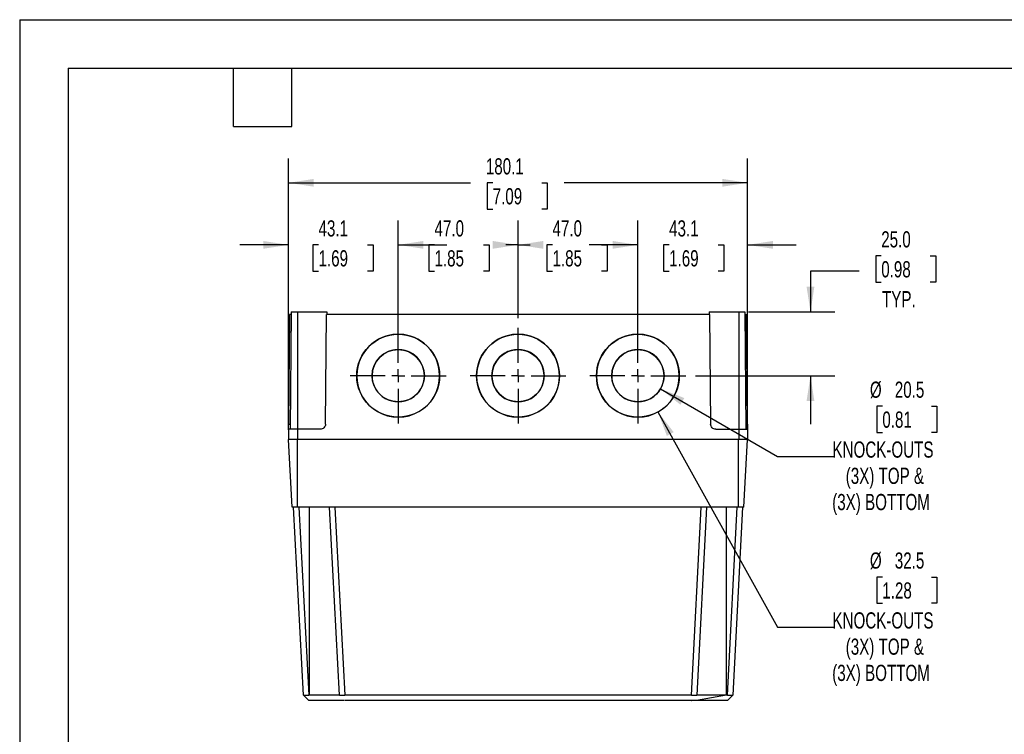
# Model space of a CAD drawing. Header units: millimetres. Extents: x 0 to 838, y 0 to 648.
# Tile 2 of 5: x 0 to 386, y 367 to 648. Entities that reach past the tile are written whole.
import ezdxf

# ---------------------------------------------------------------- set-up
doc = ezdxf.new("R2010")
doc.units = ezdxf.units.MM
doc.header["$LTSCALE"] = 3
doc.linetypes.add('CENTERX2', pattern=[20.32, 12.7, -2.54, 2.54, -2.54])
doc.layers.add('CENTER', color=40, linetype='CENTERX2')
doc.layers.add('DIMENSIONS', color=140, linetype='Continuous', lineweight=25)
doc.layers.add('TEXT', color=140, linetype='Continuous', lineweight=25)
doc.styles.add('SLDTEXTSTYLE0', font='TXT', dxfattribs={"width": 0.7})
doc.dimstyles.new('SLDDIMSTYLE0', dxfattribs={"dimtxt": 6.474023, "dimasz": 9.906, "dimexe": 0, "dimexo": 0.0625, "dimgap": 1.618506, "dimtad": 0, "dimtih": 1, "dimtoh": 1, "dimdec": 1, "dimrnd": 1e-09, "dimzin": 12, "dimdsep": 46, "dimtxsty": 'SLDTEXTSTYLE0', "dimsah": 1, "dimcen": 0.09, "dimadec": 0, "dimazin": 3, "dimtfac": 1, "dimtdec": 1, "dimtofl": 0, "dimtmove": 0, "dimatfit": 3, "dimfxl": 0, "dimfrac": 2, "dimtolj": 1, "dimtzin": 12, "dimarcsym": 0})
doc.dimstyles.new('SLDDIMSTYLE1', dxfattribs={"dimtxt": 6.474023, "dimasz": 9.906, "dimexe": 0, "dimexo": 0.0625, "dimgap": 1.618506, "dimtad": 0, "dimtih": 1, "dimtoh": 1, "dimdec": 1, "dimrnd": 1e-09, "dimzin": 12, "dimdsep": 46, "dimtxsty": 'SLDTEXTSTYLE0', "dimsah": 1, "dimcen": 0, "dimadec": 0, "dimazin": 3, "dimtfac": 1, "dimtdec": 1, "dimtofl": 0, "dimtmove": 0, "dimatfit": 3, "dimfxl": 0, "dimfrac": 2, "dimtolj": 1, "dimtzin": 12, "dimarcsym": 0})
doc.dimstyles.new('SLDDIMSTYLE2', dxfattribs={"dimtxt": 6.474023, "dimasz": 9.906, "dimexe": 0, "dimexo": 0.0625, "dimgap": 1.618506, "dimtad": 0, "dimtih": 1, "dimtoh": 1, "dimdec": 1, "dimrnd": 1e-09, "dimzin": 4, "dimdsep": 46, "dimtxsty": 'SLDTEXTSTYLE0', "dimsah": 1, "dimcen": 0.09, "dimadec": 0, "dimazin": 1, "dimtfac": 1, "dimtdec": 1, "dimtmove": 0, "dimatfit": 0, "dimfxl": 0, "dimfrac": 2, "dimtolj": 1, "dimtzin": 12, "dimarcsym": 0})
doc.dimstyles.new('SLDDIMSTYLE3', dxfattribs={"dimtxt": 6.474023, "dimasz": 9.906, "dimexe": 0, "dimexo": 0.0625, "dimgap": 1.618506, "dimtad": 0, "dimtih": 1, "dimtoh": 1, "dimdec": 1, "dimrnd": 1e-09, "dimzin": 4, "dimdsep": 46, "dimtxsty": 'SLDTEXTSTYLE0', "dimsah": 1, "dimcen": 0.09, "dimadec": 0, "dimazin": 1, "dimtfac": 1, "dimtdec": 1, "dimtofl": 0, "dimtmove": 0, "dimatfit": 3, "dimfxl": 0, "dimfrac": 2, "dimtolj": 1, "dimtzin": 12, "dimarcsym": 0})
doc.dimstyles.new('SLDDIMSTYLE4', dxfattribs={"dimtxt": 6.474023, "dimasz": 9.906, "dimexe": 0, "dimexo": 0.0625, "dimgap": 1.618506, "dimtad": 0, "dimtih": 1, "dimtoh": 1, "dimdec": 1, "dimrnd": 1e-09, "dimzin": 12, "dimdsep": 46, "dimtxsty": 'SLDTEXTSTYLE0', "dimsah": 1, "dimcen": 0.09, "dimadec": 0, "dimazin": 3, "dimtfac": 1, "dimtdec": 1, "dimtmove": 0, "dimatfit": 0, "dimfxl": 0, "dimfrac": 2, "dimtolj": 1, "dimtzin": 12, "dimarcsym": 0})

# ---------------------------------------------------------------- blocks, each defined once
blk = doc.blocks.new('_D_14')
at = {"layer": 'DIMENSIONS'}
for p, q in [((251.33, 502.96), (297.24, 476.46)), ((338.33, 496.15), (336.16, 496.15)), ((336.16, 496.15), (336.16, 485.86)), ((357.57, 496.15), (359.75, 496.15)), ((359.75, 496.15), (359.75, 485.86)), ((336.16, 485.86), (338.33, 485.86)), ((359.75, 485.86), (357.57, 485.86)), ((297.24, 476.46), (319.21, 476.46))]:
    blk.add_line(p, q, dxfattribs=at)
blk.add_solid([(251.33, 502.96), (259.15, 496.69), (260.67, 499.33)], dxfattribs=at)
at = {"layer": 'DIMENSIONS', "char_height": 6.35, "attachment_point": 1, "style": 'SLDTEXTSTYLE0'}
for s, insert in [('%%c', (333.45, 505.79)), ('20.5', (343.22, 505.79)), ('0.81', (338.33, 494.05)), ('KNOCK-OUTS', (318.77, 482.31)), ('(3X) TOP &', (323.97, 472.02)), ('(3X) BOTTOM', (318.67, 461.73))]:
    blk.add_mtext(s, dxfattribs=dict(at, insert=insert))
blk = doc.blocks.new('_D_15')
at = {"layer": 'DIMENSIONS'}
for p, q in [((250.34, 493.89), (297.24, 409.46)), ((338.33, 429.15), (336.16, 429.15)), ((336.16, 429.15), (336.16, 418.86)), ((357.57, 429.15), (359.75, 429.15)), ((359.75, 429.15), (359.75, 418.86)), ((336.16, 418.86), (338.33, 418.86)), ((359.75, 418.86), (357.57, 418.86)), ((297.24, 409.46), (319.21, 409.46))]:
    blk.add_line(p, q, dxfattribs=at)
blk.add_solid([(250.34, 493.89), (253.82, 484.49), (256.49, 485.97)], dxfattribs=at)
at = {"layer": 'DIMENSIONS', "char_height": 6.35, "attachment_point": 1, "style": 'SLDTEXTSTYLE0'}
for s, insert in [('%%c', (333.45, 438.79)), ('32.5', (343.22, 438.79)), ('1.28', (338.33, 427.05)), ('KNOCK-OUTS', (318.77, 415.31)), ('(3X) TOP &', (323.97, 405.02)), ('(3X) BOTTOM', (318.67, 394.73))]:
    blk.add_mtext(s, dxfattribs=dict(at, insert=insert))
blk = doc.blocks.new('_D_16')
at = {"layer": 'DIMENSIONS'}
for p, q in [((105.41, 486.89), (105.41, 568.93)), ((148.46, 522.15), (148.46, 568.93)), ((105.41, 559.4), (86.36, 559.4)), ((117.21, 559.4), (115.04, 559.4)), ((115.04, 559.4), (115.04, 549.11)), ((136.45, 559.4), (138.62, 559.4)), ((138.62, 559.4), (138.62, 549.11)), ((148.46, 559.4), (167.51, 559.4)), ((115.04, 549.11), (117.21, 549.11)), ((138.62, 549.11), (136.45, 549.11))]:
    blk.add_line(p, q, dxfattribs=at)
for points in [[(105.41, 559.4), (95.5, 560.93), (95.5, 557.88)], [(148.46, 559.4), (158.36, 557.88), (158.36, 560.93)]]:
    blk.add_solid(points, dxfattribs=at)
at = {"layer": 'DIMENSIONS', "char_height": 6.35, "attachment_point": 1, "style": 'SLDTEXTSTYLE0'}
for s, insert in [('43.1', (117.21, 569.04)), ('1.69', (117.21, 557.3))]:
    blk.add_mtext(s, dxfattribs=dict(at, insert=insert))
blk = doc.blocks.new('_D_17')
at = {"layer": 'DIMENSIONS'}
for p, q in [((148.46, 530.69), (148.46, 568.93)), ((195.46, 530.69), (195.46, 568.93)), ((148.46, 559.4), (153.92, 559.4)), ((162.69, 559.4), (160.52, 559.4)), ((160.52, 559.4), (160.52, 549.11)), ((181.93, 559.4), (184.1, 559.4)), ((184.1, 559.4), (184.1, 549.11)), ((195.46, 559.4), (190.7, 559.4)), ((160.52, 549.11), (162.69, 549.11)), ((184.1, 549.11), (181.93, 549.11))]:
    blk.add_line(p, q, dxfattribs=at)
for points in [[(148.46, 559.4), (158.36, 557.88), (158.36, 560.93)], [(195.46, 559.4), (185.55, 560.93), (185.55, 557.88)]]:
    blk.add_solid(points, dxfattribs=at)
at = {"layer": 'DIMENSIONS', "char_height": 6.35, "attachment_point": 1, "style": 'SLDTEXTSTYLE0'}
for s, insert in [('47.0', (162.69, 569.04)), ('1.85', (162.69, 557.3))]:
    blk.add_mtext(s, dxfattribs=dict(at, insert=insert))
blk = doc.blocks.new('_D_18')
at = {"layer": 'DIMENSIONS'}
for p, q in [((195.46, 530.69), (195.46, 568.93)), ((242.46, 522.15), (242.46, 568.93)), ((195.46, 559.4), (200.2, 559.4)), ((208.97, 559.4), (206.8, 559.4)), ((206.8, 559.4), (206.8, 549.11)), ((228.21, 559.4), (230.38, 559.4)), ((230.38, 559.4), (230.38, 549.11)), ((242.46, 559.4), (236.98, 559.4)), ((206.8, 549.11), (208.97, 549.11)), ((230.38, 549.11), (228.21, 549.11))]:
    blk.add_line(p, q, dxfattribs=at)
for points in [[(195.46, 559.4), (205.36, 557.88), (205.36, 560.93)], [(242.46, 559.4), (232.55, 560.93), (232.55, 557.88)]]:
    blk.add_solid(points, dxfattribs=at)
at = {"layer": 'DIMENSIONS', "char_height": 6.35, "attachment_point": 1, "style": 'SLDTEXTSTYLE0'}
for s, insert in [('47.0', (208.97, 569.04)), ('1.85', (208.97, 557.3))]:
    blk.add_mtext(s, dxfattribs=dict(at, insert=insert))
blk = doc.blocks.new('_D_19')
at = {"layer": 'DIMENSIONS'}
for p, q in [((242.46, 530.69), (242.46, 568.93)), ((285.51, 486.89), (285.51, 568.93)), ((242.46, 559.4), (223.41, 559.4)), ((254.71, 559.4), (252.54, 559.4)), ((252.54, 559.4), (252.54, 549.11)), ((273.95, 559.4), (276.12, 559.4)), ((276.12, 559.4), (276.12, 549.11)), ((285.51, 559.4), (304.56, 559.4)), ((252.54, 549.11), (254.71, 549.11)), ((276.12, 549.11), (273.95, 549.11))]:
    blk.add_line(p, q, dxfattribs=at)
for points in [[(242.46, 559.4), (232.55, 560.93), (232.55, 557.88)], [(285.51, 559.4), (295.41, 557.88), (295.41, 560.93)]]:
    blk.add_solid(points, dxfattribs=at)
at = {"layer": 'DIMENSIONS', "char_height": 6.35, "attachment_point": 1, "style": 'SLDTEXTSTYLE0'}
for s, insert in [('43.1', (254.71, 569.04)), ('1.69', (254.71, 557.3))]:
    blk.add_mtext(s, dxfattribs=dict(at, insert=insert))
blk = doc.blocks.new('_D_20')
at = {"layer": 'DIMENSIONS'}
for p, q in [((337.9, 555.11), (335.72, 555.11)), ((335.72, 555.11), (335.72, 544.82)), ((357.13, 555.11), (359.31, 555.11)), ((359.31, 555.11), (359.31, 544.82)), ((329.2, 549.06), (310.15, 549.06)), ((310.15, 549.06), (310.15, 533.08)), ((335.72, 544.82), (337.9, 544.82)), ((359.31, 544.82), (357.13, 544.82)), ((285.82, 533.08), (319.67, 533.08)), ((265.05, 508.09), (319.67, 508.09)), ((310.15, 508.09), (310.15, 489.04))]:
    blk.add_line(p, q, dxfattribs=at)
for points in [[(310.15, 533.08), (311.67, 542.99), (308.62, 542.99)], [(310.15, 508.09), (308.62, 498.18), (311.67, 498.18)]]:
    blk.add_solid(points, dxfattribs=at)
at = {"layer": 'DIMENSIONS', "char_height": 6.35, "attachment_point": 1, "style": 'SLDTEXTSTYLE0'}
for s, insert in [('25.0', (337.9, 564.75)), ('0.98', (337.9, 553.01)), ('TYP.', (338.21, 541.27))]:
    blk.add_mtext(s, dxfattribs=dict(at, insert=insert))
blk = doc.blocks.new('_D_21')
at = {"layer": 'DIMENSIONS'}
for p, q in [((105.46, 486.89), (105.46, 593.27)), ((285.51, 486.89), (285.51, 593.27)), ((105.46, 583.74), (176.75, 583.74)), ((185.52, 583.74), (183.35, 583.74)), ((183.35, 583.74), (183.35, 573.45)), ((204.76, 583.74), (206.94, 583.74)), ((206.94, 583.74), (206.94, 573.45)), ((285.51, 583.74), (213.54, 583.74)), ((183.35, 573.45), (185.52, 573.45)), ((206.94, 573.45), (204.76, 573.45))]:
    blk.add_line(p, q, dxfattribs=at)
for points in [[(105.46, 583.74), (115.36, 582.22), (115.36, 585.26)], [(285.51, 583.74), (275.6, 585.26), (275.6, 582.22)]]:
    blk.add_solid(points, dxfattribs=at)
at = {"layer": 'DIMENSIONS', "char_height": 6.35, "attachment_point": 1, "style": 'SLDTEXTSTYLE0'}
for s, insert in [('180.1', (182.83, 593.37)), ('7.09', (185.52, 581.64))]:
    blk.add_mtext(s, dxfattribs=dict(at, insert=insert))
blk = doc.blocks.new('SW_CENTERMARKSYMBOL_11')
at = {"layer": 'CENTER', "color": 0}
for p, q in [((0, 5.08), (0, 18.79)), ((-5.08, 0), (-18.79, 0)), ((0, 0), (-2.54, 0)), ((0, 0), (0, 2.54)), ((0, 0), (0, -2.54)), ((0, 0), (2.54, 0)), ((5.08, 0), (18.79, 0)), ((0, -5.08), (0, -18.79))]:
    blk.add_line(p, q, dxfattribs=at)
blk = doc.blocks.new('SW_CENTERMARKSYMBOL_12')
at = {"layer": 'CENTER', "color": 0}
for p, q in [((0, 5.08), (0, 18.79)), ((-5.08, 0), (-18.79, 0)), ((0, 0), (-2.54, 0)), ((0, 0), (0, 2.54)), ((0, 0), (0, -2.54)), ((0, 0), (2.54, 0)), ((5.08, 0), (18.79, 0)), ((0, -5.08), (0, -18.79))]:
    blk.add_line(p, q, dxfattribs=at)
blk = doc.blocks.new('SW_CENTERMARKSYMBOL_13')
at = {"layer": 'CENTER', "color": 0}
for p, q in [((0, 5.08), (0, 18.79)), ((-5.08, 0), (-18.79, 0)), ((0, 0), (-2.54, 0)), ((0, 0), (0, 2.54)), ((0, 0), (0, -2.54)), ((0, 0), (2.54, 0)), ((5.08, 0), (18.79, 0)), ((0, -5.08), (0, -18.79))]:
    blk.add_line(p, q, dxfattribs=at)

msp = doc.modelspace()

# ---------------------------------------------------------------- linework, layer by layer
at = {"color": 7, "linetype": 'Continuous'}
for q in [(0.01, 0.01), (838.21, 647.71)]:
    msp.add_line((0.01, 647.71), q, dxfattribs=at)
for p, q in [((106.51, 533.08), (106.11, 487.08)), ((106.51, 533.08), (108.91, 533.08)), ((108.91, 533.08), (108.91, 487.08)), ((108.91, 533.08), (120.49, 533.08)), ((120.49, 533.08), (120.5, 532.08)), ((270.42, 533.08), (270.41, 532.08)), ((270.42, 533.08), (282.01, 533.08)), ((282.01, 533.08), (282.01, 487.08)), ((282.01, 533.08), (284.4, 533.08)), ((284.4, 533.08), (284.81, 487.08)), ((105.83, 532.08), (105.46, 489.07)), ((106.5, 532.08), (105.83, 532.08)), ((119.92, 489.07), (120.3, 532.08)), ((270.61, 532.08), (120.3, 532.08)), ((270.61, 532.08), (270.99, 489.07)), ((284.41, 532.08), (285.08, 532.08)), ((285.45, 489.07), (285.08, 532.08)), ((148.46, 524.34), (148.46, 524.34)), ((195.46, 524.34), (195.46, 524.34)), ((242.46, 524.34), (242.46, 524.34)), ((148.46, 518.34), (148.46, 518.34)), ((195.46, 518.34), (195.46, 518.34)), ((242.46, 518.34), (242.46, 518.34)), ((132.21, 508.09), (132.21, 508.09)), ((138.21, 508.09), (138.21, 508.09)), ((158.71, 508.09), (158.71, 508.09)), ((164.71, 508.09), (164.71, 508.09)), ((185.21, 508.09), (185.21, 508.09)), ((205.71, 508.09), (205.71, 508.09)), ((211.71, 508.09), (211.71, 508.09)), ((232.21, 508.09), (232.21, 508.09)), ((252.71, 508.09), (252.71, 508.09)), ((258.71, 508.09), (258.71, 508.09)), ((105.44, 487.08), (105.41, 483.08)), ((108.91, 487.08), (105.44, 487.08)), ((105.46, 489.07), (106.12, 489.07)), ((108.91, 487.08), (108.91, 483.08)), ((117.92, 487.08), (108.91, 487.08)), ((272.99, 487.08), (282.01, 487.08)), ((282.01, 487.08), (282.01, 483.08)), ((282.01, 487.08), (285.47, 487.08)), ((284.79, 489.07), (285.45, 489.07)), ((285.47, 487.08), (285.51, 483.08)), ((108.91, 483.08), (105.41, 483.08)), ((106.85, 456.48), (105.46, 483.08)), ((282.01, 483.08), (108.91, 483.08)), ((108.96, 456.48), (108.96, 483.08)), ((281.96, 456.48), (281.96, 483.08)), ((285.51, 483.08), (282.01, 483.08)), ((284.06, 456.48), (285.46, 483.08)), ((108.96, 456.48), (106.85, 456.48)), ((111.27, 382.78), (107.41, 456.48)), ((281.96, 456.48), (108.96, 456.48)), ((109.5, 456.48), (113.37, 382.78)), ((113.71, 382.78), (113.71, 456.48)), ((125.37, 382.78), (121.51, 456.48)), ((123.6, 456.48), (127.47, 382.78)), ((263.45, 382.78), (267.31, 456.48)), ((269.41, 456.48), (265.54, 382.78)), ((277.21, 382.78), (277.21, 456.48)), ((277.55, 382.78), (281.41, 456.48)), ((283.51, 456.48), (279.64, 382.78)), ((284.06, 456.48), (281.96, 456.48)), ((111.27, 382.78), (113.39, 380.77)), ((113.71, 382.78), (113.37, 382.78)), ((277.2, 382.78), (265.44, 380.78)), ((265.47, 382.71), (265.54, 382.78)), ((277.55, 382.78), (277.21, 382.78)), ((277.54, 380.78), (279.64, 382.78)), ((113.37, 380.78), (113.37, 380.78)), ((125.47, 380.78), (113.47, 380.78)), ((263.34, 380.78), (127.57, 380.78)), ((263.42, 380.77), (263.44, 380.78)), ((277.44, 380.78), (265.44, 380.78))]:
    msp.add_line(p, q)
at = {"flags": 128}
msp.add_lwpolyline([(277.21, 382.78), (277.21, 382.78), (277.2, 382.78)], dxfattribs=at)
for centre, radius, start, end in [((148.46, 508.09), 16.25, 89.9982, 270.0018), ((148.46, 508.09), 16.25, 89.9989, 179.9989), ((148.46, 508.09), 16.25, 269.9982, 90.0018), ((148.46, 508.09), 16.25, 0.0011, 90.0011), ((195.46, 508.09), 16.25, 89.9982, 270.0018), ((195.46, 508.09), 16.25, 89.9989, 179.9989), ((195.46, 508.09), 16.25, 269.9982, 90.0018), ((195.46, 508.09), 16.25, 0.0011, 90.0011), ((242.46, 508.09), 16.25, 89.9982, 270.0018), ((242.46, 508.09), 16.25, 89.9989, 179.9989), ((242.46, 508.09), 16.25, 269.9982, 90.0018), ((242.46, 508.09), 16.25, 0.0011, 90.0011), ((148.46, 508.09), 10.25, 89.9983, 270.0017), ((148.46, 508.09), 10.25, 89.999, 179.9988), ((148.46, 508.09), 10.25, 269.9983, 90.0017), ((148.46, 508.09), 10.25, 0.001, 90.0012), ((195.46, 508.09), 10.25, 89.9983, 270.0017), ((195.46, 508.09), 10.25, 89.999, 179.9988), ((195.46, 508.09), 10.25, 269.9983, 90.0017), ((195.46, 508.09), 10.25, 0.001, 90.0012), ((242.46, 508.09), 10.25, 89.9983, 270.0017), ((242.46, 508.09), 10.25, 89.999, 179.9988), ((242.46, 508.09), 10.25, 269.9983, 90.0017), ((242.46, 508.09), 10.25, 0.001, 90.0012)]:
    msp.add_arc(centre, radius, start, end)
for points, knots in [([(105.44, 487.08), (105.44, 487.08), (105.44, 487.13), (105.44, 487.32), (105.44, 487.47), (105.45, 487.86), (105.45, 488.09), (105.45, 488.58), (105.46, 488.83), (105.46, 489.07)], [0, 0, 0, 0, 0.25, 0.25, 0.5, 0.5, 0.75, 0.75, 1, 1, 1, 1]), ([(119.92, 489.07), (119.92, 488.83), (119.88, 488.58), (119.68, 488.09), (119.53, 487.86), (119.14, 487.47), (118.9, 487.32), (118.41, 487.13), (118.16, 487.08), (117.92, 487.08)], [0, 0, 0, 0, 0.25, 0.25, 0.5, 0.5, 0.75, 0.75, 1, 1, 1, 1]), ([(272.99, 487.08), (272.75, 487.08), (272.5, 487.13), (272.01, 487.32), (271.78, 487.47), (271.39, 487.86), (271.23, 488.09), (271.04, 488.58), (270.99, 488.83), (270.99, 489.07)], [0, 0, 0, 0, 0.25, 0.25, 0.5, 0.5, 0.75, 0.75, 1, 1, 1, 1]), ([(285.45, 489.07), (285.46, 488.83), (285.46, 488.58), (285.46, 488.09), (285.46, 487.86), (285.47, 487.47), (285.47, 487.32), (285.47, 487.13), (285.47, 487.08), (285.47, 487.08)], [0, 0, 0, 0, 0.25, 0.25, 0.5, 0.5, 0.75, 0.75, 1, 1, 1, 1]), ([(111.27, 382.78), (111.27, 382.78), (111.27, 382.78), (111.29, 382.78), (111.31, 382.78), (111.34, 382.78), (111.39, 382.78), (111.44, 382.78), (111.5, 382.78), (111.56, 382.78), (111.63, 382.78), (111.71, 382.78), (111.79, 382.78), (111.91, 382.78), (112.08, 382.78), (112.3, 382.78), (112.54, 382.78), (112.8, 382.78), (113.08, 382.78), (113.27, 382.78), (113.37, 382.78)], [0, 0, 0, 0, 0.044341, 0.088211, 0.131609, 0.174538, 0.216996, 0.258986, 0.300508, 0.341562, 0.38215, 0.422272, 0.46193, 0.501124, 0.580386, 0.661194, 0.743553, 0.82747, 0.91295, 1, 1, 1, 1]), ([(125.37, 382.78), (125.37, 382.78), (125.37, 382.78), (125.36, 382.79), (125.36, 382.79), (125.34, 382.79), (125.29, 382.78), (125.11, 382.79), (124.54, 382.78), (123.57, 382.78), (122.64, 382.78), (121.76, 382.78), (120.42, 382.78), (118.41, 382.78), (116.55, 382.79), (115.42, 382.79), (114.85, 382.78), (114.38, 382.79), (113.99, 382.79), (113.8, 382.78), (113.71, 382.78)], [0, 0, 0, 0, 0.007021, 0.015738, 0.031453, 0.047155, 0.062854, 0.125701, 0.250032, 0.379328, 0.459307, 0.499356, 0.588378, 0.750239, 0.87474, 0.905848, 0.937079, 0.968505, 0.984251, 1, 1, 1, 1]), ([(125.37, 382.78), (125.37, 382.78), (125.37, 382.78), (125.39, 382.78), (125.41, 382.78), (125.45, 382.78), (125.49, 382.78), (125.54, 382.78), (125.6, 382.78), (125.66, 382.78), (125.73, 382.78), (125.81, 382.78), (125.89, 382.78), (126.01, 382.78), (126.18, 382.78), (126.4, 382.78), (126.64, 382.78), (126.9, 382.78), (127.18, 382.78), (127.37, 382.78), (127.47, 382.78)], [0, 0, 0, 0, 0.0444801, 0.0884421, 0.1318867, 0.1748146, 0.2172266, 0.2591233, 0.3005056, 0.3413743, 0.3817301, 0.4215741, 0.460907, 0.4997298, 0.5795818, 0.6608358, 0.7434985, 0.8275762, 0.9130748, 1, 1, 1, 1]), ([(263.45, 382.78), (263.44, 382.78), (263.44, 382.78), (263.41, 382.78), (263.38, 382.78), (263.3, 382.78), (263.26, 382.78), (263.12, 382.78), (263.03, 382.78), (262.8, 382.78), (262.66, 382.78), (262.28, 382.78), (262.07, 382.78), (261.68, 382.78), (261.5, 382.78), (261.18, 382.78), (261.02, 382.78), (260.59, 382.78), (260.33, 382.78), (259.85, 382.78), (259.63, 382.78), (259, 382.78), (258.62, 382.78), (257.92, 382.78), (257.6, 382.78), (256.69, 382.78), (256.15, 382.78), (255.14, 382.78), (254.67, 382.78), (253.35, 382.78), (252.57, 382.78), (251.11, 382.78), (250.43, 382.78), (249.15, 382.78), (248.55, 382.78), (247.39, 382.78), (246.83, 382.78), (245.23, 382.78), (244.24, 382.78), (242.36, 382.78), (241.47, 382.78), (239.76, 382.78), (238.95, 382.78), (236.57, 382.78), (235.09, 382.78), (232.27, 382.78), (230.93, 382.78), (228.34, 382.78), (227.09, 382.78), (223.45, 382.78), (221.16, 382.78), (216.74, 382.78), (214.61, 382.78), (210.45, 382.78), (208.42, 382.78), (202.41, 382.78), (198.53, 382.78), (190.76, 382.78), (186.87, 382.78), (180.87, 382.78), (178.84, 382.78), (174.69, 382.78), (172.56, 382.78), (168.15, 382.78), (165.86, 382.78), (162.23, 382.78), (160.98, 382.78), (158.39, 382.78), (157.06, 382.78), (154.24, 382.78), (152.77, 382.78), (150.41, 382.78), (149.59, 382.78), (147.89, 382.78), (147.01, 382.78), (145.14, 382.78), (144.16, 382.78), (142.05, 382.78), (140.92, 382.78), (139.03, 382.78), (138.37, 382.78), (136.94, 382.78), (136.17, 382.78), (134.89, 382.78), (134.44, 382.78), (133.47, 382.78), (132.96, 382.78), (132.1, 382.78), (131.8, 382.78), (131.15, 382.78), (130.81, 382.78), (130.06, 382.78), (129.65, 382.78), (128.95, 382.78), (128.69, 382.78), (128.27, 382.78), (128.12, 382.78), (127.89, 382.78), (127.81, 382.78), (127.68, 382.78), (127.63, 382.78), (127.57, 382.78), (127.55, 382.78), (127.51, 382.78), (127.5, 382.78), (127.48, 382.78), (127.47, 382.78), (127.47, 382.78)], [0, 0, 0, 0, 0.000031, 0.000031, 0.000061, 0.000061, 0.000122, 0.000122, 0.000244, 0.000244, 0.000488, 0.000488, 0.000977, 0.000977, 0.001465, 0.001465, 0.001953, 0.001953, 0.00293, 0.00293, 0.003906, 0.003906, 0.005859, 0.005859, 0.007812, 0.007812, 0.011719, 0.011719, 0.015625, 0.015625, 0.023437, 0.023437, 0.03125, 0.03125, 0.039062, 0.039062, 0.046875, 0.046875, 0.0625, 0.0625, 0.078125, 0.078125, 0.09375, 0.09375, 0.125, 0.125, 0.15625, 0.15625, 0.1875, 0.1875, 0.25, 0.25, 0.3125, 0.3125, 0.375, 0.375, 0.5, 0.5, 0.625, 0.625, 0.6875, 0.6875, 0.75, 0.75, 0.8125, 0.8125, 0.84375, 0.84375, 0.875, 0.875, 0.90625, 0.90625, 0.921875, 0.921875, 0.9375, 0.9375, 0.953125, 0.953125, 0.96875, 0.96875, 0.976563, 0.976563, 0.984375, 0.984375, 0.988281, 0.988281, 0.992188, 0.992188, 0.994141, 0.994141, 0.996094, 0.996094, 0.998047, 0.998047, 0.999023, 0.999023, 0.999512, 0.999512, 0.999756, 0.999756, 0.999878, 0.999878, 0.999939, 0.999939, 0.999969, 0.999969, 1, 1, 1, 1]), ([(263.45, 382.78), (263.49, 382.78), (263.59, 382.78), (263.73, 382.78), (263.87, 382.78), (264.01, 382.78), (264.14, 382.78), (264.27, 382.78), (264.39, 382.78), (264.51, 382.78), (264.62, 382.78), (264.73, 382.78), (264.83, 382.78), (264.96, 382.78), (265.11, 382.78), (265.26, 382.78), (265.38, 382.78), (265.47, 382.78), (265.53, 382.78), (265.54, 382.78), (265.54, 382.78)], [0, 0, 0, 0, 0.043428, 0.086526, 0.129294, 0.171733, 0.213844, 0.255627, 0.297084, 0.338214, 0.37902, 0.419501, 0.459659, 0.499494, 0.578177, 0.658746, 0.741206, 0.825564, 0.911827, 1, 1, 1, 1]), ([(277.2, 382.78), (277.1, 382.78), (276.88, 382.78), (276.56, 382.78), (276.24, 382.78), (275.92, 382.78), (275.59, 382.78), (275.26, 382.79), (274.78, 382.79), (273.92, 382.79), (272.84, 382.79), (271.7, 382.78), (270.77, 382.78), (269.84, 382.78), (268.84, 382.78), (267.55, 382.78), (266.6, 382.78), (266.03, 382.79), (265.8, 382.78), (265.67, 382.79), (265.61, 382.79), (265.57, 382.8), (265.56, 382.8), (265.55, 382.79), (265.55, 382.79), (265.54, 382.78), (265.54, 382.78)], [0, 0, 0, 0, 0.017454, 0.035024, 0.052717, 0.07054, 0.0885, 0.106607, 0.12487, 0.169016, 0.250111, 0.311489, 0.375693, 0.428152, 0.500213, 0.595447, 0.749832, 0.812461, 0.874656, 0.902552, 0.937033, 0.956615, 0.968475, 0.976356, 0.984237, 1, 1, 1, 1]), ([(277.55, 382.78), (277.59, 382.78), (277.69, 382.78), (277.83, 382.78), (277.98, 382.78), (278.11, 382.78), (278.25, 382.78), (278.37, 382.78), (278.5, 382.78), (278.62, 382.78), (278.73, 382.78), (278.84, 382.78), (278.94, 382.78), (279.06, 382.78), (279.21, 382.78), (279.36, 382.78), (279.48, 382.78), (279.57, 382.78), (279.63, 382.78), (279.64, 382.78), (279.64, 382.78)], [0, 0, 0, 0, 0.044202, 0.087937, 0.131207, 0.174012, 0.216353, 0.25823, 0.299645, 0.340599, 0.381091, 0.421124, 0.460697, 0.499812, 0.580072, 0.661565, 0.744298, 0.828278, 0.91351, 1, 1, 1, 1]), ([(113.47, 380.78), (113.46, 380.78), (113.44, 380.78), (113.42, 380.78), (113.4, 380.78), (113.38, 380.78), (113.37, 380.78), (113.37, 380.78)], [0, 0, 0, 0, 0.169618, 0.331839, 0.49825, 0.744014, 1, 1, 1, 1]), ([(127.27, 380.78), (127.16, 380.78), (126.91, 380.78), (126.26, 380.78), (125.74, 380.78), (125.47, 380.78)], [0, 0, 0, 0, 0.303593, 0.651818, 1, 1, 1, 1]), ([(127.57, 380.78), (127.56, 380.78), (127.54, 380.78), (127.52, 380.78), (127.5, 380.78), (127.48, 380.78), (127.47, 380.78), (127.47, 380.78)], [0, 0, 0, 0, 0.168903, 0.330396, 0.49598, 0.742108, 1, 1, 1, 1]), ([(263.44, 380.78), (263.44, 380.78), (263.44, 380.78), (263.43, 380.78), (263.41, 380.78), (263.38, 380.78), (263.35, 380.78), (263.34, 380.78)], [0, 0, 0, 0, 0.169553, 0.331765, 0.498086, 0.743949, 1, 1, 1, 1]), ([(265.44, 380.78), (265.18, 380.78), (264.65, 380.78), (264, 380.78), (263.76, 380.78), (263.64, 380.78)], [0, 0, 0, 0, 0.348244, 0.696625, 1, 1, 1, 1]), ([(277.54, 380.78), (277.54, 380.78), (277.54, 380.78), (277.53, 380.78), (277.51, 380.78), (277.48, 380.78), (277.45, 380.78), (277.44, 380.78)], [0, 0, 0, 0, 0.168722, 0.329996, 0.495378, 0.741561, 1, 1, 1, 1])]:
    msp.add_open_spline(points, degree=3, knots=knots)
at = {"layer": 'DIMENSIONS'}
for centre, radius in [((148.46, 508.09), 16.25), ((195.46, 508.09), 16.25), ((242.46, 508.09), 16.25), ((148.46, 508.09), 10.25), ((195.46, 508.09), 10.25), ((242.46, 508.09), 10.25)]:
    msp.add_circle(centre, radius, dxfattribs=at)
at = {"layer": 'TEXT'}
for p, q in [((19.05, 628.65), (819.15, 628.65)), ((19.05, 628.65), (19.05, 19.05)), ((83.82, 605.79), (83.82, 628.65)), ((106.68, 605.79), (106.68, 628.65)), ((83.82, 605.79), (106.68, 605.79))]:
    msp.add_line(p, q, dxfattribs=at)

# ---------------------------------------------------------------- block references
at = {"layer": 'CENTER'}
for name, p in [('SW_CENTERMARKSYMBOL_11', (148.46, 508.09)), ('SW_CENTERMARKSYMBOL_12', (195.46, 508.09)), ('SW_CENTERMARKSYMBOL_13', (242.46, 508.09))]:
    msp.add_blockref(name, p, dxfattribs=at)

# ---------------------------------------------------------------- dimensions: what is measured, and where the dimension line sits
at = {"layer": 'DIMENSIONS'}
for base, p1, p2, dimstyle, picture, middle in [((285.50602973, 583.74009106), (105.45602973, 483.08475931), (285.50602973, 483.08475931), 'SLDDIMSTYLE0', '_D_21', (195.14399653, 583.74009106)), ((148.45602973, 559.40193363), (105.40602973, 483.08475931), (148.45602973, 518.33937937), 'SLDDIMSTYLE4', '_D_16', (126.82980512, 559.40193363)), ((195.46, 559.4), (148.46, 526.88), (195.46, 526.88), 'SLDDIMSTYLE3', '_D_17', (172.31, 559.4)), ((242.46, 559.4), (195.46, 526.88), (242.46, 518.34), 'SLDDIMSTYLE3', '_D_18', (218.59, 559.4)), ((285.50602973, 559.40193363), (242.45602973, 526.8774056), (285.50602973, 483.08475931), 'SLDDIMSTYLE4', '_D_19', (264.32980544, 559.40193363))]:
    dim = msp.add_linear_dim(base=base, p1=p1, p2=p2, dimstyle=dimstyle, dxfattribs=at)
    dim.commit()
    dim.dimension.update_dxf_attribs({"geometry": picture, "text_midpoint": middle, "dimtype": 160})
dim = msp.add_linear_dim(base=(310.15, 533.08), p1=(261.24, 508.09), p2=(282.01, 533.08), angle=90, text='<>\\PTYP.', dimstyle='SLDDIMSTYLE2', dxfattribs=at)
dim.commit()
dim.dimension.update_dxf_attribs({"geometry": '_D_20', "text_midpoint": (310.15, 549.06), "dimtype": 160})
for p1, p2, picture, middle in [((234.57, 522.29), (250.34, 493.89), '_D_15', (347.95, 412.81)), ((233.58, 513.21), (251.33, 502.96), '_D_14', (347.95, 479.81))]:
    dim = msp.add_diameter_dim_2p(p1=p1, p2=p2, text='<>\\PKNOCK-OUTS\\P(3X) TOP &\\P(3X) BOTTOM', dimstyle='SLDDIMSTYLE1', dxfattribs=at)
    dim.commit()
    dim.dimension.update_dxf_attribs({"geometry": picture, "text_midpoint": middle, "dimtype": 163})

doc.saveas('drawing.dxf')
